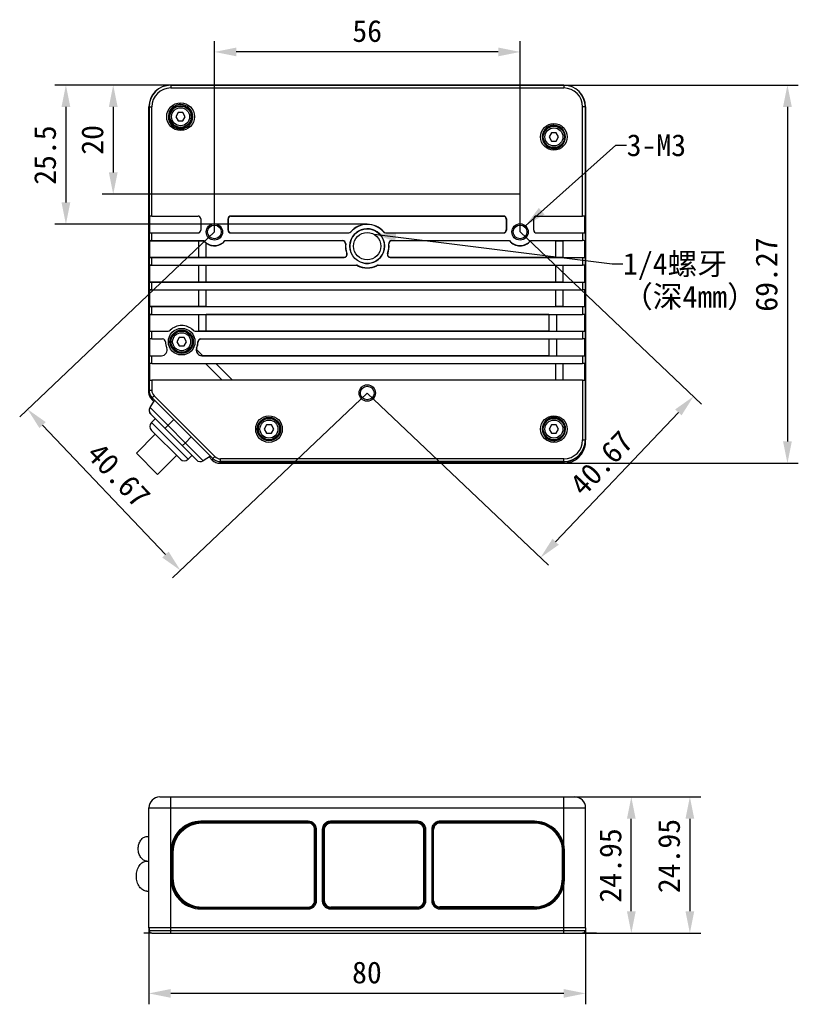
# Model space of a CAD drawing. Header units: millimetres. Extents: x 981 to 1872, y 361 to 991.
# Tile 20 of 62: x 1311 to 1454, y 687 to 868. Entities that reach past the tile are written whole.
import ezdxf

# ---------------------------------------------------------------- set-up
doc = ezdxf.new("R2010")
doc.units = ezdxf.units.MM
doc.header["$LTSCALE"] = 46.2
doc.header["$PDMODE"] = 3
doc.header["$PDSIZE"] = 0.3
doc.layers.get('0').update_dxf_attribs({"linetype": 'CONTINUOUS'})
doc.layers.get('Defpoints').update_dxf_attribs({"linetype": 'CONTINUOUS'})
doc.styles.get("Standard").update_dxf_attribs({"font": 'simfang.ttf'})
doc.dimstyles.new('DIMSTYLE_1', dxfattribs={"dimtxt": 4, "dimasz": 4, "dimexe": 2, "dimexo": 0, "dimgap": 0.5, "dimtad": 1, "dimdsep": 46, "dimtxsty": 'Standard', "dimblk": '_FILLED', "dimblk1": '_FILLED', "dimblk2": '_FILLED', "dimcen": 0.09, "dimazin": 2, "dimtp": 0.3, "dimtm": 0.3, "dimtfac": 1, "dimtofl": 0, "dimtmove": 0, "dimatfit": 3, "dimldrblk": '_FILLED', "dimfxl": 1, "dimtolj": 1, "dimarcsym": 0})
doc.dimstyles.new('DIMSTYLE_2', dxfattribs={"dimtxt": 4, "dimasz": 4, "dimexe": 2, "dimexo": 0, "dimgap": 0.5, "dimtad": 1, "dimdsep": 46, "dimtxsty": 'Standard', "dimblk": '_FILLED', "dimblk1": '_FILLED', "dimblk2": '_FILLED', "dimcen": 0.09, "dimazin": 2, "dimtp": 0.2, "dimtm": 0.2, "dimtfac": 1, "dimtofl": 0, "dimtmove": 0, "dimatfit": 3, "dimldrblk": '_FILLED', "dimfxl": 1, "dimtolj": 1, "dimarcsym": 0})
doc.dimstyles.get("Standard").update_dxf_attribs({"dimtxt": 4, "dimasz": 4, "dimexe": 2, "dimexo": 0, "dimtad": 1, "dimdsep": 46, "dimtxsty": 'Standard', "dimblk": '_FILLED', "dimblk1": '_FILLED', "dimblk2": '_FILLED', "dimcen": 0.09, "dimazin": 2, "dimtol": 1, "dimtp": 0.01, "dimtm": 0.01, "dimtfac": 1, "dimtofl": 0, "dimtmove": 0, "dimatfit": 3, "dimldrblk": '_FILLED', "dimfxl": 1, "dimtolj": 1, "dimarcsym": 0})

# ---------------------------------------------------------------- blocks, each defined once
blk = doc.blocks.new('_FILLED')
at = {"color": 0, "linetype": 'ByBlock'}
blk.add_solid([(0, 0), (-1, 0.2), (-1, -0.2)], dxfattribs=at)
blk = doc.blocks.new('*D23')
at = {"color": 0, "linetype": 'Continuous', "lineweight": -2, "transparency": 16777216}
for p, q in [((1334.77, 701.28), (1334.77, 687.25)), ((1414.77, 701.28), (1414.77, 687.25)), ((1410.77, 689.25), (1338.77, 689.25))]:
    blk.add_line(p, q, dxfattribs=at)
at = {"layer": 'Defpoints', "color": 0, "linetype": 'Continuous', "transparency": 16777216}
for p in [(1334.77, 701.28), (1414.77, 701.28), (1334.77, 689.25)]:
    blk.add_point(p, dxfattribs=at)
at = {"color": 0, "linetype": 'Continuous', "lineweight": -2, "transparency": 16777216, "xscale": 4, "yscale": 4, "zscale": 4, "rotation": 180}
blk.add_blockref('_FILLED', (1334.77, 689.25), dxfattribs=at)
at = {"color": 0, "linetype": 'Continuous', "lineweight": -2, "transparency": 16777216, "xscale": 4, "yscale": 4, "zscale": 4}
blk.add_blockref('_FILLED', (1414.77, 689.25), dxfattribs=at)
at = {"color": 0, "linetype": 'Continuous', "transparency": 16777216, "insert": (1374.71, 695.09), "char_height": 4, "attachment_point": 2, "line_spacing_factor": 0.9}
blk.add_mtext('\\A1;80', dxfattribs=at)
blk = doc.blocks.new('*D24')
at = {"color": 0, "linetype": 'Continuous', "lineweight": -2, "transparency": 16777216}
for p, q in [((1413.54, 725.23), (1425.15, 725.23)), ((1423.15, 704.28), (1423.15, 721.23)), ((1338.77, 700.28), (1425.15, 700.28))]:
    blk.add_line(p, q, dxfattribs=at)
at = {"layer": 'Defpoints', "color": 0, "linetype": 'Continuous', "transparency": 16777216}
for p in [(1413.54, 725.23), (1423.15, 725.23), (1338.77, 700.28)]:
    blk.add_point(p, dxfattribs=at)
at = {"color": 0, "linetype": 'Continuous', "lineweight": -2, "transparency": 16777216, "xscale": 4, "yscale": 4, "zscale": 4}
for p, rotation in [((1423.15, 725.23), 90), ((1423.15, 700.28), 270)]:
    blk.add_blockref('_FILLED', p, dxfattribs=dict(at, rotation=rotation))
at = {"color": 0, "linetype": 'Continuous', "transparency": 16777216, "insert": (1417.32, 712.68), "char_height": 4, "attachment_point": 2, "rotation": 90, "line_spacing_factor": 0.9}
blk.add_mtext('\\A1;24.95', dxfattribs=at)
blk = doc.blocks.new('*D25')
at = {"color": 0, "linetype": 'Continuous', "lineweight": -2, "transparency": 16777216}
for p, q in [((1412.77, 725.23), (1435.88, 725.23)), ((1433.88, 721.23), (1433.88, 704.28)), ((1343.2, 700.28), (1435.88, 700.28))]:
    blk.add_line(p, q, dxfattribs=at)
at = {"layer": 'Defpoints', "color": 0, "linetype": 'Continuous', "transparency": 16777216}
for p in [(1412.77, 725.23), (1343.2, 700.28), (1433.88, 700.28)]:
    blk.add_point(p, dxfattribs=at)
at = {"color": 0, "linetype": 'Continuous', "lineweight": -2, "transparency": 16777216, "xscale": 4, "yscale": 4, "zscale": 4}
for p, rotation in [((1433.88, 725.23), 90), ((1433.88, 700.28), 270)]:
    blk.add_blockref('_FILLED', p, dxfattribs=dict(at, rotation=rotation))
at = {"color": 0, "linetype": 'Continuous', "transparency": 16777216, "insert": (1428.05, 714.4), "char_height": 4, "attachment_point": 2, "rotation": 90, "line_spacing_factor": 0.9}
blk.add_mtext('\\A1;24.95', dxfattribs=at)
blk = doc.blocks.new('*D26')
at = {"color": 0, "linetype": 'Continuous', "lineweight": -2, "transparency": 16777216}
for p, q in [((1410.77, 855.6), (1453.75, 855.6)), ((1451.75, 851.6), (1451.75, 790.33)), ((1410.77, 786.33), (1453.75, 786.33))]:
    blk.add_line(p, q, dxfattribs=at)
at = {"layer": 'Defpoints', "color": 0, "linetype": 'Continuous', "transparency": 16777216}
for p in [(1410.77, 855.6), (1410.77, 786.33), (1451.75, 786.33)]:
    blk.add_point(p, dxfattribs=at)
at = {"color": 0, "linetype": 'Continuous', "lineweight": -2, "transparency": 16777216, "xscale": 4, "yscale": 4, "zscale": 4}
for p, rotation in [((1451.75, 855.6), 90), ((1451.75, 786.33), 270)]:
    blk.add_blockref('_FILLED', p, dxfattribs=dict(at, rotation=rotation))
at = {"color": 0, "linetype": 'Continuous', "transparency": 16777216, "insert": (1445.91, 820.89), "char_height": 4, "attachment_point": 2, "rotation": 90, "line_spacing_factor": 0.9}
blk.add_mtext('\\A1;69.27', dxfattribs=at)
blk = doc.blocks.new('*D27')
at = {"color": 0, "linetype": 'Continuous', "lineweight": -2, "transparency": 16777216}
for p, q in [((1346.77, 828.7), (1346.77, 863.66)), ((1402.77, 828.7), (1402.77, 863.66)), ((1398.77, 861.66), (1350.77, 861.66))]:
    blk.add_line(p, q, dxfattribs=at)
at = {"layer": 'Defpoints', "color": 0, "linetype": 'Continuous', "transparency": 16777216}
for p in [(1346.77, 861.66), (1346.77, 828.7), (1402.77, 828.7)]:
    blk.add_point(p, dxfattribs=at)
at = {"color": 0, "linetype": 'Continuous', "lineweight": -2, "transparency": 16777216, "xscale": 4, "yscale": 4, "zscale": 4, "rotation": 180}
blk.add_blockref('_FILLED', (1346.77, 861.66), dxfattribs=at)
at = {"color": 0, "linetype": 'Continuous', "lineweight": -2, "transparency": 16777216, "xscale": 4, "yscale": 4, "zscale": 4}
blk.add_blockref('_FILLED', (1402.77, 861.66), dxfattribs=at)
at = {"color": 0, "linetype": 'Continuous', "transparency": 16777216, "insert": (1374.76, 867.5), "char_height": 4, "attachment_point": 2, "line_spacing_factor": 0.9}
blk.add_mtext('\\A1;56', dxfattribs=at)
blk = doc.blocks.new('*D28')
at = {"color": 0, "linetype": 'Continuous', "lineweight": -2, "transparency": 16777216}
for p, q in [((1338.77, 855.6), (1326.23, 855.6)), ((1328.23, 851.6), (1328.23, 839.6)), ((1402.77, 835.6), (1326.23, 835.6))]:
    blk.add_line(p, q, dxfattribs=at)
at = {"layer": 'Defpoints', "color": 0, "linetype": 'Continuous', "transparency": 16777216}
for p in [(1338.77, 855.6), (1328.23, 835.6), (1402.77, 835.6)]:
    blk.add_point(p, dxfattribs=at)
at = {"color": 0, "linetype": 'Continuous', "lineweight": -2, "transparency": 16777216, "xscale": 4, "yscale": 4, "zscale": 4}
for p, rotation in [((1328.23, 855.6), 90), ((1328.23, 835.6), 270)]:
    blk.add_blockref('_FILLED', p, dxfattribs=dict(at, rotation=rotation))
at = {"color": 0, "linetype": 'Continuous', "transparency": 16777216, "insert": (1322.4, 845.56), "char_height": 4, "attachment_point": 2, "rotation": 90, "line_spacing_factor": 0.9}
blk.add_mtext('\\A1;20', dxfattribs=at)
blk = doc.blocks.new('*D29')
at = {"color": 0, "linetype": 'Continuous', "lineweight": -2, "transparency": 16777216}
for p, q in [((1402.77, 828.7), (1435.98, 797.18)), ((1374.77, 799.2), (1407.98, 767.68)), ((1431.77, 795.66), (1409.28, 771.96))]:
    blk.add_line(p, q, dxfattribs=at)
at = {"layer": 'Defpoints', "color": 0, "linetype": 'Continuous', "transparency": 16777216}
for p in [(1402.77, 828.7), (1374.77, 799.2), (1406.53, 769.06)]:
    blk.add_point(p, dxfattribs=at)
at = {"color": 0, "linetype": 'Continuous', "lineweight": -2, "transparency": 16777216, "xscale": 4, "yscale": 4, "zscale": 4}
for p, rotation in [((1434.53, 798.56), 46.49441554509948), ((1406.53, 769.06), 226.4944155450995)]:
    blk.add_blockref('_FILLED', p, dxfattribs=dict(at, rotation=rotation))
at = {"color": 0, "linetype": 'Continuous', "transparency": 16777216, "insert": (1416.21, 787.74), "char_height": 4, "attachment_point": 2, "rotation": 46.4944, "line_spacing_factor": 0.9}
blk.add_mtext('\\A1;40.67', dxfattribs=at)
blk = doc.blocks.new('*D30')
at = {"color": 0, "linetype": 'Continuous', "lineweight": -2, "transparency": 16777216}
for p, q in [((1346.77, 828.7), (1311.09, 794.84)), ((1374.77, 799.2), (1339.09, 765.34)), ((1315.3, 793.31), (1337.79, 769.62))]:
    blk.add_line(p, q, dxfattribs=at)
at = {"layer": 'Defpoints', "color": 0, "linetype": 'Continuous', "transparency": 16777216}
for p in [(1346.77, 828.7), (1374.77, 799.2), (1340.54, 766.72)]:
    blk.add_point(p, dxfattribs=at)
at = {"color": 0, "linetype": 'Continuous', "lineweight": -2, "transparency": 16777216, "xscale": 4, "yscale": 4, "zscale": 4}
for p, rotation in [((1312.54, 796.22), 133.5057483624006), ((1340.54, 766.72), 313.5057483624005)]:
    blk.add_blockref('_FILLED', p, dxfattribs=dict(at, rotation=rotation))
at = {"color": 0, "linetype": 'Continuous', "transparency": 16777216, "insert": (1330.69, 785.57), "char_height": 4, "attachment_point": 2, "rotation": 313.5057, "line_spacing_factor": 0.9}
blk.add_mtext('\\A1;40.67', dxfattribs=at)
blk = doc.blocks.new('*D31')
at = {"color": 0, "linetype": 'Continuous', "lineweight": -2, "transparency": 16777216}
for p, q in [((1338.77, 855.6), (1317.56, 855.6)), ((1319.56, 851.6), (1319.56, 834.1)), ((1374.77, 830.1), (1317.56, 830.1))]:
    blk.add_line(p, q, dxfattribs=at)
at = {"layer": 'Defpoints', "color": 0, "linetype": 'Continuous', "transparency": 16777216}
for p in [(1338.77, 855.6), (1319.56, 830.1), (1374.77, 830.1)]:
    blk.add_point(p, dxfattribs=at)
at = {"color": 0, "linetype": 'Continuous', "lineweight": -2, "transparency": 16777216, "xscale": 4, "yscale": 4, "zscale": 4}
for p, rotation in [((1319.56, 855.6), 90), ((1319.56, 830.1), 270)]:
    blk.add_blockref('_FILLED', p, dxfattribs=dict(at, rotation=rotation))
at = {"color": 0, "linetype": 'Continuous', "transparency": 16777216, "insert": (1313.73, 842.77), "char_height": 4, "attachment_point": 2, "rotation": 90, "line_spacing_factor": 0.9}
blk.add_mtext('\\A1;25.5', dxfattribs=at)

msp = doc.modelspace()

# ---------------------------------------------------------------- linework, layer by layer
at = {"linetype": 'Continuous'}
for p, q in [((1410.767, 855.6), (1338.767, 855.6)), ((1338.767, 855.576), (1338.767, 855.063)), ((1410.767, 855.576), (1338.767, 855.576)), ((1338.767, 855.563), (1410.767, 855.563)), ((1338.767, 855.063), (1410.767, 855.063)), ((1410.767, 855.576), (1410.767, 855.063)), ((1334.767, 799.349), (1334.767, 851.6)), ((1334.791, 851.6), (1334.791, 799.728)), ((1334.791, 851.6), (1335.304, 851.6)), ((1334.804, 799.728), (1334.804, 851.6)), ((1335.304, 831.602), (1335.304, 851.6)), ((1414.23, 831.602), (1414.23, 851.6)), ((1414.743, 851.6), (1414.23, 851.6)), ((1414.73, 851.6), (1414.73, 790.6)), ((1414.743, 851.6), (1414.743, 790.6)), ((1414.767, 790.6), (1414.767, 851.6)), ((1340.134, 850.55), (1339.701, 849.8)), ((1339.701, 849.8), (1340.134, 849.05)), ((1341, 850.55), (1340.134, 850.55)), ((1341.433, 849.8), (1341, 850.55)), ((1341, 849.05), (1341.433, 849.8)), ((1340.134, 849.05), (1341, 849.05)), ((1408.534, 846.85), (1408.101, 846.1)), ((1408.101, 846.1), (1408.534, 845.35)), ((1409.4, 846.85), (1408.534, 846.85)), ((1409.833, 846.1), (1409.4, 846.85)), ((1409.4, 845.35), (1409.833, 846.1)), ((1408.534, 845.35), (1409.4, 845.35)), ((1334.947, 828.527), (1334.947, 831.598)), ((1335.304, 831.602), (1343.767, 831.602)), ((1349.806, 831.563), (1349.767, 831.602)), ((1349.767, 831.602), (1399.767, 831.602)), ((1399.728, 831.563), (1349.806, 831.563)), ((1399.767, 831.602), (1399.728, 831.563)), ((1405.767, 831.602), (1414.23, 831.602)), ((1414.587, 831.598), (1414.587, 828.527)), ((1344.263, 831.098), (1344.267, 831.102)), ((1344.263, 831.098), (1344.263, 829.027)), ((1344.267, 831.102), (1344.267, 829.023)), ((1349.267, 829.023), (1349.267, 831.102)), ((1349.306, 831.063), (1349.267, 831.102)), ((1349.306, 831.063), (1349.306, 829.063)), ((1400.267, 831.102), (1400.228, 831.063)), ((1400.228, 831.063), (1400.228, 829.063)), ((1400.267, 831.102), (1400.267, 829.023)), ((1405.267, 829.023), (1405.267, 831.102)), ((1335.304, 827.102), (1335.304, 828.524)), ((1335.304, 828.524), (1343.767, 828.524)), ((1344.263, 829.027), (1344.267, 829.023)), ((1349.267, 829.023), (1349.306, 829.063)), ((1349.767, 828.524), (1349.806, 828.563)), ((1349.767, 828.524), (1371.378, 828.524)), ((1349.806, 828.563), (1371.378, 828.563)), ((1371.378, 828.524), (1371.378, 828.563)), ((1371.784, 828.708), (1371.754, 828.734)), ((1377.78, 828.734), (1377.75, 828.708)), ((1378.156, 828.563), (1378.156, 828.524)), ((1378.156, 828.563), (1399.728, 828.563)), ((1378.156, 828.524), (1399.767, 828.524)), ((1399.728, 828.563), (1399.767, 828.524)), ((1400.228, 829.063), (1400.267, 829.023)), ((1405.767, 828.524), (1414.23, 828.524)), ((1414.23, 828.524), (1414.23, 827.102)), ((1334.947, 824.027), (1334.947, 827.098)), ((1334.947, 827.098), (1343.917, 827.098)), ((1335.304, 827.102), (1344.844, 827.102)), ((1343.917, 824.027), (1343.917, 827.098)), ((1343.917, 827.098), (1344.831, 827.074)), ((1345.267, 824.063), (1345.267, 826.651)), ((1348.69, 827.102), (1370.291, 827.102)), ((1370.291, 827.063), (1348.708, 827.063)), ((1370.291, 827.102), (1370.291, 827.063)), ((1370.827, 826.508), (1370.788, 826.512)), ((1378.746, 826.512), (1378.707, 826.508)), ((1379.243, 827.063), (1379.243, 827.102)), ((1379.243, 827.102), (1400.844, 827.102)), ((1400.826, 827.063), (1379.243, 827.063)), ((1404.69, 827.102), (1414.23, 827.102)), ((1409.267, 827.063), (1404.708, 827.063)), ((1409.267, 827.063), (1410.617, 827.098)), ((1409.267, 827.063), (1409.267, 824.063)), ((1410.617, 827.098), (1410.617, 824.027)), ((1414.587, 827.098), (1414.587, 824.027)), ((1345.267, 824.063), (1343.917, 824.027)), ((1345.267, 824.063), (1370.539, 824.063)), ((1370.539, 824.063), (1370.539, 824.024)), ((1371.009, 824.734), (1371.045, 824.747)), ((1378.489, 824.747), (1378.526, 824.734)), ((1378.995, 824.024), (1378.995, 824.063)), ((1378.995, 824.063), (1409.267, 824.063)), ((1410.617, 824.027), (1409.267, 824.063)), ((1343.917, 824.027), (1334.947, 824.027)), ((1334.947, 819.527), (1334.947, 822.598)), ((1334.947, 822.598), (1343.917, 822.598)), ((1335.304, 822.602), (1335.304, 824.024)), ((1335.304, 824.024), (1370.539, 824.024)), ((1335.304, 822.602), (1372.785, 822.602)), ((1343.917, 819.527), (1343.917, 822.598)), ((1343.917, 822.598), (1345.267, 822.563)), ((1345.267, 819.563), (1345.267, 822.563)), ((1372.785, 822.563), (1345.267, 822.563)), ((1372.785, 822.602), (1372.785, 822.563)), ((1373.022, 822.547), (1373.005, 822.512)), ((1376.529, 822.512), (1376.512, 822.547)), ((1376.749, 822.563), (1376.749, 822.602)), ((1376.749, 822.602), (1414.23, 822.602)), ((1409.267, 822.563), (1376.749, 822.563)), ((1378.995, 824.024), (1414.23, 824.024)), ((1409.267, 822.563), (1410.617, 822.598)), ((1409.267, 822.563), (1409.267, 819.563)), ((1410.617, 822.598), (1410.617, 819.527)), ((1414.23, 824.024), (1414.23, 822.602)), ((1414.587, 822.598), (1414.587, 819.527)), ((1343.917, 819.527), (1334.947, 819.527)), ((1335.304, 818.102), (1335.304, 819.524)), ((1335.304, 819.524), (1414.23, 819.524)), ((1345.267, 819.563), (1343.917, 819.527)), ((1345.267, 819.563), (1409.267, 819.563)), ((1410.617, 819.527), (1409.267, 819.563)), ((1414.23, 819.524), (1414.23, 818.102)), ((1334.947, 815.027), (1334.947, 818.098)), ((1334.947, 818.098), (1343.917, 818.098)), ((1335.304, 818.102), (1414.23, 818.102)), ((1343.917, 815.027), (1343.917, 818.098)), ((1343.917, 818.098), (1345.267, 818.063)), ((1345.267, 815.063), (1345.267, 818.063)), ((1409.267, 818.063), (1345.267, 818.063)), ((1409.267, 818.063), (1410.617, 818.098)), ((1409.267, 818.063), (1409.267, 815.063)), ((1410.617, 818.098), (1410.617, 815.027)), ((1414.587, 818.098), (1414.587, 815.027)), ((1343.917, 815.027), (1334.947, 815.027)), ((1335.304, 813.602), (1335.304, 815.024)), ((1335.304, 815.024), (1414.23, 815.024)), ((1345.267, 815.063), (1343.917, 815.027)), ((1345.267, 815.063), (1409.267, 815.063)), ((1410.617, 815.027), (1409.267, 815.063)), ((1414.23, 815.024), (1414.23, 813.602)), ((1334.947, 810.527), (1334.947, 813.598)), ((1334.947, 813.598), (1343.917, 813.598)), ((1335.304, 813.602), (1414.23, 813.602)), ((1343.917, 810.527), (1343.917, 813.598)), ((1343.917, 813.598), (1345.267, 813.563)), ((1345.267, 810.563), (1345.267, 813.563)), ((1408.067, 813.563), (1345.267, 813.563)), ((1408.067, 813.563), (1409.417, 813.598)), ((1408.067, 813.563), (1408.067, 810.563)), ((1409.417, 813.598), (1409.417, 810.527)), ((1414.587, 813.598), (1414.587, 810.527)), ((1335.304, 809.102), (1335.304, 810.524)), ((1335.304, 810.524), (1338.28, 810.524)), ((1343.254, 810.524), (1414.23, 810.524)), ((1345.267, 810.563), (1343.917, 810.527)), ((1345.267, 810.563), (1408.067, 810.563)), ((1408.067, 810.563), (1409.417, 810.527)), ((1414.23, 810.524), (1414.23, 809.102)), ((1334.947, 806.027), (1334.947, 809.098)), ((1335.304, 809.102), (1337.267, 809.102)), ((1337.806, 808.569), (1337.803, 808.568)), ((1340.334, 809.35), (1339.901, 808.6)), ((1339.901, 808.6), (1340.334, 807.85)), ((1341.2, 809.35), (1340.334, 809.35)), ((1340.334, 807.85), (1341.2, 807.85)), ((1341.633, 808.6), (1341.2, 809.35)), ((1341.2, 807.85), (1341.633, 808.6)), ((1343.767, 808.568), (1343.728, 808.569)), ((1344.267, 809.063), (1344.267, 809.102)), ((1344.267, 809.102), (1414.23, 809.102)), ((1408.067, 809.063), (1344.267, 809.063)), ((1408.067, 809.063), (1409.417, 809.098)), ((1408.067, 809.063), (1408.067, 806.063)), ((1409.417, 809.098), (1409.417, 806.027)), ((1414.587, 809.098), (1414.587, 806.027)), ((1335.304, 804.602), (1335.304, 806.024)), ((1335.304, 806.024), (1337.074, 806.024)), ((1343.466, 807.172), (1344.575, 806.063)), ((1343.5, 807.462), (1343.537, 807.447)), ((1344.575, 806.063), (1344.46, 806.061)), ((1344.46, 806.024), (1344.46, 806.061)), ((1344.46, 806.024), (1414.23, 806.024)), ((1344.575, 806.063), (1408.067, 806.063)), ((1408.067, 806.063), (1409.417, 806.027)), ((1414.23, 806.024), (1414.23, 804.602)), ((1334.947, 801.527), (1334.947, 804.598)), ((1335.304, 804.602), (1414.23, 804.602)), ((1348.201, 801.527), (1345.13, 804.598)), ((1345.13, 804.598), (1347.075, 804.563)), ((1350.075, 801.563), (1347.075, 804.563)), ((1409.267, 804.563), (1347.075, 804.563)), ((1409.267, 804.563), (1410.617, 804.598)), ((1409.267, 804.563), (1409.267, 801.563)), ((1410.617, 804.598), (1410.617, 801.527)), ((1414.587, 804.598), (1414.587, 801.527)), ((1335.304, 801.524), (1335.304, 799.728)), ((1414.23, 801.524), (1335.304, 801.524)), ((1350.075, 801.563), (1348.201, 801.527)), ((1409.267, 801.563), (1350.075, 801.563)), ((1410.617, 801.527), (1409.267, 801.563)), ((1414.23, 801.524), (1414.23, 790.6)), ((1334.791, 799.728), (1335.304, 799.728)), ((1334.97, 796.565), (1335.809, 797.858)), ((1334.975, 796.56), (1335.814, 797.853)), ((1335.353, 797.935), (1335.353, 798.314)), ((1346.481, 787.186), (1335.353, 798.314)), ((1335.353, 797.935), (1335.353, 797.935)), ((1335.353, 797.935), (1335.665, 797.623)), ((1335.37, 798.331), (1335.733, 798.694)), ((1335.37, 798.331), (1346.498, 787.203)), ((1346.508, 787.212), (1335.379, 798.34)), ((1335.733, 798.694), (1346.861, 787.565)), ((1334.975, 796.56), (1334.97, 796.565)), ((1344.729, 786.805), (1334.975, 796.56)), ((1343.478, 786.937), (1335.106, 795.308)), ((1335.932, 794.482), (1335.225, 793.775)), ((1341.942, 787.058), (1335.225, 793.775)), ((1338.264, 793.271), (1339.33, 794.337)), ((1332.467, 788.189), (1335.932, 791.654)), ((1340.528, 787.058), (1335.225, 792.361)), ((1337.703, 792.711), (1338.264, 793.271)), ((1356.334, 793.35), (1355.901, 792.6)), ((1355.901, 792.6), (1356.334, 791.85)), ((1357.2, 793.35), (1356.334, 793.35)), ((1356.334, 791.85), (1357.2, 791.85)), ((1357.633, 792.6), (1357.2, 793.35)), ((1357.2, 791.85), (1357.633, 792.6)), ((1408.534, 793.35), (1408.101, 792.6)), ((1408.101, 792.6), (1408.534, 791.85)), ((1409.4, 793.35), (1408.534, 793.35)), ((1408.534, 791.85), (1409.4, 791.85)), ((1409.833, 792.6), (1409.4, 793.35)), ((1409.4, 791.85), (1409.833, 792.6)), ((1340.885, 789.529), (1341.446, 790.089)), ((1341.446, 790.089), (1342.512, 791.155)), ((1414.23, 790.6), (1414.743, 790.6)), ((1336.356, 784.3), (1332.467, 788.189)), ((1336.356, 784.3), (1339.821, 787.765)), ((1342.649, 787.765), (1341.942, 787.058)), ((1346.022, 787.645), (1344.729, 786.805)), ((1345.792, 787.495), (1346.37, 786.918)), ((1346.37, 786.918), (1346.481, 787.186)), ((1346.37, 786.918), (1346.37, 786.918)), ((1346.498, 787.203), (1346.861, 787.565)), ((1347.784, 786.332), (1347.895, 786.6)), ((1347.784, 786.332), (1347.784, 786.332)), ((1347.784, 786.332), (1410.767, 786.332)), ((1347.895, 786.624), (1347.895, 787.137)), ((1410.767, 787.137), (1347.895, 787.137)), ((1410.767, 786.637), (1347.895, 786.637)), ((1347.895, 786.624), (1410.767, 786.624)), ((1347.895, 786.6), (1410.767, 786.6)), ((1377.536, 786.558), (1377.536, 786.362)), ((1378.636, 786.349), (1378.636, 786.571)), ((1406.636, 786.571), (1378.636, 786.571)), ((1378.636, 786.349), (1406.636, 786.349)), ((1406.636, 786.349), (1406.636, 786.571)), ((1407.736, 786.362), (1407.736, 786.558)), ((1410.767, 786.624), (1410.767, 787.137)), ((1410.767, 786.6), (1410.767, 786.332)), ((1336.767, 725.231), (1412.767, 725.231)), ((1338.767, 700.281), (1338.767, 725.231)), ((1410.767, 716.474), (1410.767, 725.231)), ((1334.767, 701.281), (1334.767, 723.231)), ((1334.767, 723.231), (1414.767, 723.231)), ((1414.767, 701.281), (1414.767, 723.231)), ((1363.97, 720.766), (1344.29, 720.763)), ((1344.29, 720.563), (1344.29, 720.763)), ((1363.971, 720.566), (1344.29, 720.563)), ((1344.29, 720.563), (1344.334, 720.519)), ((1363.926, 720.521), (1344.334, 720.519)), ((1363.976, 720.421), (1344.478, 720.419)), ((1363.971, 720.566), (1363.926, 720.521)), ((1363.971, 720.566), (1363.97, 720.766)), ((1384.01, 720.768), (1368.03, 720.766)), ((1368.03, 720.566), (1368.03, 720.766)), ((1384.01, 720.568), (1368.03, 720.566)), ((1368.03, 720.566), (1368.075, 720.522)), ((1383.965, 720.423), (1368.073, 720.421)), ((1383.965, 720.524), (1368.075, 720.522)), ((1384.01, 720.568), (1383.965, 720.524)), ((1384.01, 720.568), (1384.01, 720.768)), ((1405.354, 720.426), (1388.072, 720.424)), ((1405.401, 720.771), (1388.077, 720.769)), ((1388.077, 720.569), (1388.077, 720.769)), ((1405.401, 720.571), (1388.077, 720.569)), ((1388.077, 720.569), (1388.122, 720.524)), ((1405.356, 720.526), (1388.122, 720.524)), ((1405.356, 720.526), (1405.401, 720.571)), ((1405.401, 720.571), (1405.401, 720.771)), ((1334.409, 717.981), (1334.767, 717.981)), ((1365.125, 706.219), (1365.125, 719.271)), ((1365.27, 719.266), (1365.226, 719.222)), ((1365.226, 706.268), (1365.226, 719.222)), ((1365.27, 706.224), (1365.27, 719.266)), ((1365.27, 719.266), (1365.47, 719.266)), ((1365.47, 706.224), (1365.47, 719.266)), ((1366.531, 719.267), (1366.531, 706.224)), ((1366.731, 719.267), (1366.531, 719.267)), ((1366.731, 719.267), (1366.731, 706.224)), ((1366.731, 719.267), (1366.775, 719.222)), ((1366.775, 719.222), (1366.775, 706.269)), ((1366.874, 719.221), (1366.875, 706.269)), ((1385.166, 706.272), (1385.165, 719.223)), ((1385.31, 719.269), (1385.265, 719.224)), ((1385.267, 706.271), (1385.265, 719.224)), ((1385.311, 706.226), (1385.31, 719.269)), ((1385.31, 719.269), (1385.51, 719.269)), ((1385.511, 706.226), (1385.51, 719.269)), ((1386.578, 719.269), (1386.578, 706.229)), ((1386.778, 719.269), (1386.578, 719.269)), ((1386.778, 719.269), (1386.778, 706.229)), ((1386.778, 719.269), (1386.822, 719.225)), ((1386.822, 706.274), (1386.822, 719.225)), ((1386.922, 706.224), (1386.922, 719.274)), ((1410.572, 716.431), (1410.767, 716.474)), ((1338.792, 715.265), (1338.792, 710.22)), ((1338.992, 715.265), (1338.792, 715.265)), ((1338.992, 715.265), (1338.992, 710.22)), ((1338.992, 715.265), (1339.037, 715.221)), ((1339.037, 715.221), (1339.037, 710.265)), ((1339.179, 715.119), (1339.179, 710.367)), ((1410.555, 710.275), (1410.555, 715.226)), ((1410.655, 715.228), (1410.7, 715.273)), ((1410.655, 715.228), (1410.655, 710.273)), ((1410.7, 715.273), (1410.907, 715.273)), ((1410.7, 710.228), (1410.7, 715.273)), ((1410.907, 710.228), (1410.907, 715.273)), ((1334.41, 713.481), (1334.767, 713.481)), ((1338.992, 710.22), (1338.792, 710.22)), ((1338.992, 710.22), (1339.037, 710.265)), ((1410.572, 709.07), (1410.767, 709.026)), ((1410.7, 710.228), (1410.655, 710.273)), ((1410.7, 710.228), (1410.907, 710.228)), ((1410.767, 700.281), (1410.767, 709.026)), ((1334.412, 707.981), (1334.767, 707.981)), ((1344.48, 705.067), (1363.976, 705.069)), ((1365.27, 706.224), (1365.226, 706.268)), ((1365.27, 706.224), (1365.47, 706.224)), ((1366.731, 706.224), (1366.531, 706.224)), ((1366.731, 706.224), (1366.775, 706.269)), ((1383.967, 705.071), (1368.075, 705.07)), ((1385.311, 706.226), (1385.267, 706.271)), ((1385.311, 706.226), (1385.511, 706.226)), ((1386.778, 706.229), (1386.578, 706.229)), ((1386.778, 706.229), (1386.822, 706.274)), ((1405.355, 705.075), (1388.072, 705.075)), ((1344.291, 704.922), (1344.336, 704.966)), ((1344.291, 704.922), (1363.971, 704.924)), ((1344.291, 704.922), (1344.291, 704.722)), ((1344.291, 704.722), (1363.971, 704.724)), ((1363.926, 704.969), (1344.336, 704.966)), ((1363.971, 704.924), (1363.926, 704.969)), ((1363.971, 704.924), (1363.971, 704.724)), ((1368.03, 704.925), (1368.075, 704.969)), ((1368.03, 704.925), (1384.012, 704.927)), ((1368.03, 704.925), (1368.03, 704.725)), ((1368.03, 704.725), (1384.012, 704.727)), ((1383.967, 704.971), (1368.075, 704.969)), ((1384.012, 704.927), (1383.967, 704.971)), ((1384.012, 704.927), (1384.012, 704.727)), ((1388.077, 704.93), (1388.122, 704.974)), ((1388.077, 704.93), (1388.077, 704.73)), ((1388.077, 704.93), (1405.402, 704.93)), ((1388.077, 704.73), (1405.402, 704.73)), ((1405.357, 704.974), (1388.122, 704.974)), ((1405.357, 704.974), (1405.402, 704.93)), ((1405.402, 704.93), (1405.402, 704.73)), ((1335.304, 700.281), (1333.829, 700.281)), ((1414.767, 701.281), (1334.767, 701.281)), ((1334.791, 701.281), (1334.804, 700.768)), ((1334.804, 700.768), (1414.73, 700.768)), ((1335.304, 700.281), (1414.23, 700.281)), ((1416.777, 700.281), (1414.23, 700.281)), ((1414.743, 701.281), (1414.73, 700.768))]:
    msp.add_line(p, q, dxfattribs=at)
msp.add_lwpolyline([(1410.767, 786.332), (1411.468, 786.394), (1412.39, 786.676), (1413.222, 787.174), (1413.911, 787.859), (1414.147, 788.192)], dxfattribs=at)
for centre, radius in [((1340.567, 849.8), 2.542), ((1340.567, 849.8), 2.05), ((1340.567, 849.8), 2), ((1340.567, 849.8), 1.95), ((1340.567, 849.8), 1.65), ((1408.967, 846.1), 2.437), ((1408.967, 846.1), 2.05), ((1408.967, 846.1), 1.95), ((1408.967, 846.1), 1.65), ((1346.767, 828.7), 1.5), ((1346.767, 828.7), 1.25), ((1402.767, 828.7), 1.5), ((1402.767, 828.7), 1.25), ((1374.767, 826.103), 3.18), ((1374.767, 826.103), 2.5), ((1340.767, 808.6), 2.437), ((1340.767, 808.6), 2.138), ((1340.767, 808.6), 2.05), ((1340.767, 808.6), 1.95), ((1340.767, 808.6), 1.65), ((1374.767, 799.2), 1.5), ((1374.767, 799.2), 1.25), ((1356.767, 792.6), 2.437), ((1356.767, 792.6), 2.138), ((1356.767, 792.6), 2.05), ((1356.767, 792.6), 1.95), ((1356.767, 792.6), 1.65), ((1408.967, 792.6), 2.437), ((1408.967, 792.6), 2.05), ((1408.967, 792.6), 1.95), ((1408.967, 792.6), 1.65)]:
    msp.add_circle(centre, radius, dxfattribs=at)
for centre, radius, start, end in [((1338.767, 851.6), 4, 90, 180), ((1338.767, 851.6), 3.976, 90.0001, 179.9999), ((1338.767, 851.6), 3.963, 90, 180), ((1338.767, 851.6), 3.463, 90, 180), ((1410.767, 851.6), 4, 0, 90), ((1410.767, 851.6), 3.976, 0.0001, 89.9999), ((1410.767, 851.6), 3.963, 0, 90), ((1410.767, 851.6), 3.463, 0, 90), ((1340.567, 849.8), 2.242, 141.96682, 186.64101), ((1340.567, 849.8), 2.242, 270, 90), ((1408.967, 846.1), 2.138, 270, 90), ((1408.967, 846.1), 2.138, 166.94423, 210.39057), ((1374.767, 826.103), 4, 41.13351, 138.86649), ((1374.767, 826.103), 3.961, 41.13351, 138.86649), ((1371.378, 829.063), 0.5, 270, 318.86649), ((1371.378, 829.063), 0.539, 270, 318.86649), ((1374.767, 826.103), 3.175, 255, 195), ((1378.156, 829.063), 0.539, 221.13351, 270), ((1378.156, 829.063), 0.5, 221.13351, 270), ((1346.767, 828.7), 2.5, 219.72932, 320.27068), ((1346.767, 828.7), 2.539, 233.7942, 319.85359), ((1337.907, 822.043), 11.91, 24.92639, 25.13493), ((1370.291, 826.563), 0.539, 354.13066, 90), ((1370.291, 826.563), 0.5, 354.13066, 90), ((1374.767, 826.103), 4, 174.13066, 200.01), ((1374.767, 826.103), 3.961, 174.13066, 200.01), ((1374.767, 826.103), 3.961, 339.99, 5.86934), ((1374.767, 826.103), 4, 339.99, 5.86934), ((1379.243, 826.563), 0.539, 90, 185.86934), ((1379.243, 826.563), 0.5, 90, 185.86934), ((1411.627, 822.043), 11.91, 154.86507, 155.07361), ((1402.767, 828.7), 2.539, 220.14641, 319.85359), ((1402.767, 828.7), 2.5, 219.72932, 320.27068), ((1393.908, 822.043), 11.91, 24.92639, 25.13493), ((1370.539, 824.563), 0.539, 270, 20.01), ((1370.539, 824.563), 0.5, 270, 20.01), ((1378.995, 824.563), 0.539, 159.99, 270), ((1378.995, 824.563), 0.5, 159.99, 270), ((1372.785, 822.063), 0.539, 63.86253, 90), ((1372.785, 822.063), 0.5, 63.86253, 90), ((1374.767, 826.103), 4, 243.86253, 296.13747), ((1374.767, 826.103), 3.961, 243.86253, 296.13747), ((1376.749, 822.063), 0.539, 90, 116.13747), ((1376.749, 822.063), 0.5, 90, 116.13747), ((1340.767, 808.6), 2.961, 44.72396, 135.27604), ((1338.28, 811.063), 0.539, 270, 315.27604), ((1343.254, 811.063), 0.539, 224.72396, 270), ((1337.267, 808.563), 0.539, 0.60699, 90), ((1340.767, 808.6), 2.961, 180.60699, 202.5984), ((1340.767, 808.6), 2.961, 337.4016, 359.39301), ((1340.767, 808.6), 3, 337.4016, 359.39301), ((1344.267, 808.563), 0.539, 90, 179.39301), ((1344.267, 808.563), 0.5, 90, 179.39301), ((1337.074, 807.063), 1.039, 270, 22.5984), ((1344.46, 807.063), 1.039, 157.4016, 270), ((1344.46, 807.063), 1, 157.4016, 173.75276), ((1336.767, 799.349), 2, 180, 225), ((1336.767, 799.728), 1.976, 180.00032, 224.99968), ((1336.767, 799.728), 1.963, 180, 225), ((1336.767, 799.728), 1.463, 180, 225), ((1336.77, 799.352), 2.004, 216.2692, 224.98854), ((1335.808, 796.02), 1, 147, 225), ((1335.813, 796.015), 1, 147, 225), ((1335.932, 793.068), 1, 135, 225), ((1408.967, 792.6), 2.138, 90, 270), ((1408.967, 792.6), 2.138, 311.43064, 0.00014), ((1410.767, 790.6), 3.976, 270.0001, 359.9999), ((1410.767, 790.6), 3.963, 270, 0), ((1410.767, 790.6), 3.463, 270, 0), ((1341.235, 787.765), 1, 225, 315), ((1344.185, 787.644), 1, 225, 303), ((1347.784, 788.332), 2, 225.00177, 269.99823), ((1347.895, 788.6), 1.976, 225.00032, 269.99968), ((1347.895, 788.6), 1.963, 225, 270), ((1347.895, 788.6), 1.463, 225, 270), ((1336.767, 723.231), 2, 90, 180), ((1412.767, 723.231), 2, 0, 90), ((1344.479, 715.119), 5.3, 90.00695, 180), ((1363.976, 719.272), 1.149, 359.99188, 90.01508), ((1368.074, 719.221), 1.2, 90.00695, 180.00695), ((1383.965, 719.223), 1.2, 0.00695, 90.00695), ((1388.072, 719.274), 1.149, 89.99884, 180.00812), ((1405.355, 715.226), 5.2, 0, 90.00695), ((1405.383, 715.271), 5.317, 0.01379, 12.59441), ((1405.65, 715.27), 5.257, 0.02685, 13.24246), ((1344.479, 710.367), 5.3, 180, 270.00695), ((1405.355, 710.275), 5.2, 270, 0), ((1405.4, 710.227), 5.3, 347.38523, 0.00657), ((1405.666, 710.229), 5.241, 346.73724, 359.99345), ((1363.976, 706.218), 1.149, 269.99884, 0.00812), ((1368.075, 706.27), 1.2, 180.00695, 270.00695), ((1383.966, 706.271), 1.2, 270.00695, 0.00695), ((1388.072, 706.224), 1.149, 179.99188, 270.00812), ((1335.304, 700.781), 0.5, 181.5, 270), ((1414.23, 700.781), 0.5, 270, 358.5)]:
    msp.add_arc(centre, radius, start, end, dxfattribs=at)
for centre, major_axis, ratio, start_param, end_param in [((1335.304, 831.589), (0.5, 0), 0.0261859, 1.5707963, 2.3661952), ((1343.763, 831.098), (0.354, 0.354), 0.999315, -0.7850555, 0.7850555), ((1343.767, 831.102), (0.354, 0.354), 0.999315, -0.7850555, 0.7850555), ((1349.767, 831.102), (-0.354, 0.354), 0.999315, -0.7850555, 0.7850555), ((1349.806, 831.063), (-0.354, 0.354), 0.999315, -0.7850555, 0.7850555), ((1399.728, 831.063), (-0.354, -0.354), 0.999315, 2.3565371, 3.9266482), ((1399.767, 831.102), (0.354, 0.354), 0.999315, -0.7850555, 0.7850555), ((1405.767, 831.102), (-0.354, 0.354), 0.999315, -0.7850555, 0.7850555), ((1414.23, 831.589), (0.5, 0), 0.0261859, 0.7753975, 1.5707963), ((1335.304, 828.537), (0.5, 0), 0.0261859, -2.3661952, -1.5707963), ((1343.763, 829.028), (0.354, -0.354), 0.999315, -0.7850555, 0.7850555), ((1343.767, 829.024), (-0.354, 0.354), 0.999315, -3.9266482, -2.3565371), ((1349.767, 829.024), (0.354, 0.354), 0.999315, -3.9266482, -2.3565371), ((1349.806, 829.063), (0.354, 0.354), 0.999315, 2.3565371, 3.9266482), ((1399.728, 829.063), (0.354, -0.354), 0.999315, -0.7850555, 0.7850555), ((1399.767, 829.024), (-0.354, 0.354), 0.999315, -3.9266482, -2.3565371), ((1405.767, 829.024), (0.354, 0.354), 0.999315, -3.9266482, -2.3565371), ((1414.23, 828.537), (0.5, 0), 0.0261859, -1.5707963, -0.7753975), ((1335.304, 827.089), (0.5, 0), 0.0261859, 1.5707963, 2.3661952), ((1346.835, 828.7), (2.58, 0), 0.9996571, -2.4596782, -2.2236768), ((1414.23, 827.089), (0.5, 0), 0.0261859, 0.7753975, 1.5707963), ((1335.304, 824.037), (0.5, 0), 0.0261859, -2.3661952, -1.5707963), ((1335.304, 822.589), (0.5, 0), 0.0261859, 1.5707963, 2.3661952), ((1414.23, 824.037), (0.5, 0), 0.0261859, -1.5707963, -0.7753975), ((1414.23, 822.589), (0.5, 0), 0.0261859, 0.7753975, 1.5707963), ((1335.304, 819.537), (0.5, 0), 0.0261859, -2.3661952, -1.5707963), ((1414.23, 819.537), (0.5, 0), 0.0261859, -1.5707963, -0.7753975), ((1335.304, 818.089), (0.5, 0), 0.0261859, 1.5707963, 2.3661952), ((1414.23, 818.089), (0.5, 0), 0.0261859, 0.7753975, 1.5707963), ((1335.304, 815.037), (0.5, 0), 0.0261859, -2.3661952, -1.5707963), ((1414.23, 815.037), (0.5, 0), 0.0261859, -1.5707963, -0.7753975), ((1335.304, 813.589), (0.5, 0), 0.0261859, 1.5707963, 2.3661952), ((1414.23, 813.589), (0.5, 0), 0.0261859, 0.7753975, 1.5707963), ((1335.304, 810.537), (0.5, 0), 0.0261859, -2.3661952, -1.5707963), ((1414.23, 810.537), (0.5, 0), 0.0261859, -1.5707963, -0.7753975), ((1335.304, 809.089), (0.5, 0), 0.0261859, 1.5707963, 2.3661952), ((1414.23, 809.089), (0.5, 0), 0.0261859, 0.7753975, 1.5707963), ((1335.304, 806.037), (0.5, 0), 0.0261859, -2.3661952, -1.5707963), ((1344.442, 807.045), (0.696, 0.696), 0.9996571, -4.0566186, -2.3375025), ((1414.23, 806.037), (0.5, 0), 0.0261859, -1.5707963, -0.7753975), ((1335.304, 804.589), (0.5, 0), 0.0261859, 1.5707963, 2.3661952), ((1414.23, 804.589), (0.5, 0), 0.0261859, 0.7753975, 1.5707963), ((1335.304, 801.537), (0.5, 0), 0.0261859, -2.3661952, -1.5707963), ((1414.23, 801.537), (0.5, 0), 0.0261859, -1.5707963, -0.7753975), ((1336.767, 799.729), (0, 2), 0.9998508, 1.5707963, 2.3562691), ((1410.767, 790.6), (0, -4), 0.9999254, 0, 1.5707963), ((1347.896, 788.6), (0.765, 1.848), 0.9999126, 2.7489245, 3.5342608), ((1378.636, 786.558), (1.1, 0), 0.0122179, 1.5707963, 3.1415927), ((1378.636, 786.362), (1.1, 0), 0.0122179, -3.1415927, -1.5707963), ((1406.636, 786.558), (1.1, 0), 0.0122179, 0, 1.5707963), ((1406.636, 786.362), (1.1, 0), 0.0122179, -1.5707963, 0), ((1344.339, 715.217), (3.75, -3.75), 0.9993151, 2.3565978, 3.9265875), ((1363.925, 719.221), (-0.92, -0.92), 0.9993149, 2.3564765, 3.9267089), ((1368.076, 719.221), (0.92, -0.92), 0.9993151, 2.3565978, 3.9265875), ((1383.965, 719.223), (-0.92, -0.92), 0.999315, 2.3565371, 3.9266482), ((1388.123, 719.224), (0.92, -0.92), 0.9993151, 2.3565978, 3.9265875), ((1405.353, 715.224), (3.75, 3.75), 0.9993149, -0.7851162, 0.7851162), ((1344.339, 710.268), (3.75, 3.75), 0.9993149, 2.3564765, 3.9267089), ((1405.353, 710.276), (-3.75, 3.75), 0.999315, 2.3565371, 3.9266482), ((1363.925, 706.269), (-0.92, 0.92), 0.9993151, 2.3565978, 3.9265875), ((1368.076, 706.27), (0.92, 0.92), 0.9993149, 2.3564765, 3.9267089), ((1383.966, 706.272), (-0.92, 0.92), 0.999315, 2.3565371, 3.9266482), ((1388.123, 706.275), (0.92, 0.92), 0.999315, 2.3565371, 3.9266482)]:
    msp.add_ellipse(centre, major_axis=major_axis, ratio=ratio, start_param=start_param, end_param=end_param, dxfattribs=at)
for points, knots in [([(1340.567, 852.042), (1340.231, 852.042), (1339.55, 851.887), (1339.008, 851.446), (1338.801, 851.181)], [0, 0, 0, 0, 0.4999754, 1, 1, 1, 1]), ([(1338.34, 849.541), (1338.371, 849.272), (1338.533, 848.741), (1339.043, 848.088), (1339.751, 847.657), (1340.297, 847.558), (1340.567, 847.558)], [0, 0, 0, 0, 0.250016, 0.5000126, 0.7500111, 1, 1, 1, 1]), ([(1408.967, 848.237), (1408.729, 848.237), (1408.249, 848.157), (1407.612, 847.805), (1407.126, 847.264), (1406.938, 846.815), (1406.885, 846.583)], [0, 0, 0, 0, 0.2499966, 0.4999879, 0.7499761, 1, 1, 1, 1]), ([(1407.123, 845.019), (1407.309, 844.702), (1407.854, 844.158), (1408.601, 843.962), (1408.967, 843.963)], [0, 0, 0, 0, 0.5000218, 1, 1, 1, 1]), ([(1335.155, 798.166), (1335.03, 798.336), (1334.834, 798.716), (1334.767, 799.139), (1334.767, 799.349)], [0, 0, 0, 0, 0.5000571, 1, 1, 1, 1]), ([(1411.105, 792.6), (1411.105, 792.878), (1410.993, 793.44), (1410.518, 794.151), (1409.807, 794.626), (1409.245, 794.737), (1408.967, 794.737)], [0, 0, 0, 0, 0.2500181, 0.500012, 0.7500077, 1, 1, 1, 1]), ([(1408.967, 790.463), (1409.223, 790.462), (1409.74, 790.556), (1410.189, 790.828), (1410.381, 790.997)], [0, 0, 0, 0, 0.4999679, 1, 1, 1, 1]), ([(1414.147, 788.192), (1414.347, 788.509), (1414.66, 789.203), (1414.767, 789.957), (1414.767, 790.332)], [0, 0, 0, 0, 0.4998909, 1, 1, 1, 1]), ([(1410.767, 786.332), (1411.431, 786.332), (1412.781, 786.674), (1413.791, 787.631), (1414.147, 788.192)], [0, 0, 0, 0, 0.5000094, 1, 1, 1, 1]), ([(1344.29, 720.763), (1343.574, 720.763), (1342.125, 720.476), (1340.294, 719.248), (1339.076, 717.417), (1338.792, 715.975), (1338.792, 715.265)], [0, 0, 0, 0, 0.2503361, 0.5009426, 0.7519394, 1, 1, 1, 1]), ([(1344.29, 720.563), (1343.6, 720.563), (1342.204, 720.287), (1340.439, 719.103), (1339.265, 717.339), (1338.992, 715.949), (1338.992, 715.265)], [0, 0, 0, 0, 0.2503379, 0.5009426, 0.7519376, 1, 1, 1, 1]), ([(1365.47, 719.266), (1365.47, 719.462), (1365.391, 719.858), (1365.055, 720.359), (1364.554, 720.689), (1364.162, 720.766), (1363.97, 720.766)], [0, 0, 0, 0, 0.2506291, 0.5020401, 0.7547008, 1, 1, 1, 1]), ([(1365.27, 719.266), (1365.27, 719.436), (1365.202, 719.779), (1364.911, 720.213), (1364.476, 720.499), (1364.136, 720.566), (1363.971, 720.566)], [0, 0, 0, 0, 0.2506365, 0.50204, 0.7546934, 1, 1, 1, 1]), ([(1368.03, 720.766), (1367.835, 720.766), (1367.439, 720.687), (1366.937, 720.351), (1366.607, 719.85), (1366.531, 719.458), (1366.531, 719.267)], [0, 0, 0, 0, 0.2506291, 0.5020397, 0.7546997, 1, 1, 1, 1]), ([(1368.03, 720.566), (1367.861, 720.566), (1367.518, 720.498), (1367.083, 720.207), (1366.797, 719.773), (1366.731, 719.433), (1366.731, 719.267)], [0, 0, 0, 0, 0.2506365, 0.5020396, 0.7546923, 1, 1, 1, 1]), ([(1385.51, 719.269), (1385.51, 719.464), (1385.431, 719.86), (1385.094, 720.362), (1384.594, 720.692), (1384.201, 720.768), (1384.01, 720.768)], [0, 0, 0, 0, 0.2506291, 0.5020399, 0.7547003, 1, 1, 1, 1]), ([(1385.31, 719.269), (1385.31, 719.438), (1385.242, 719.781), (1384.95, 720.216), (1384.516, 720.502), (1384.176, 720.568), (1384.01, 720.568)], [0, 0, 0, 0, 0.2506365, 0.5020398, 0.7546929, 1, 1, 1, 1]), ([(1388.077, 720.769), (1387.881, 720.769), (1387.486, 720.69), (1386.984, 720.354), (1386.654, 719.853), (1386.578, 719.461), (1386.578, 719.269)], [0, 0, 0, 0, 0.2506533, 0.5020264, 0.754694, 1, 1, 1, 1]), ([(1388.077, 720.569), (1387.907, 720.569), (1387.564, 720.501), (1387.13, 720.209), (1386.844, 719.775), (1386.777, 719.435), (1386.778, 719.269)], [0, 0, 0, 0, 0.2506607, 0.5020263, 0.7546866, 1, 1, 1, 1]), ([(1410.767, 716.474), (1410.632, 717.076), (1410.154, 718.244), (1408.897, 719.654), (1407.25, 720.562), (1406.011, 720.771), (1405.401, 720.771)], [0, 0, 0, 0, 0.2503735, 0.5010592, 0.7524049, 1, 1, 1, 1]), ([(1410.572, 716.431), (1410.442, 717.011), (1409.981, 718.136), (1408.77, 719.494), (1407.183, 720.37), (1405.989, 720.571), (1405.401, 720.571)], [0, 0, 0, 0, 0.2503737, 0.5010575, 0.7524024, 1, 1, 1, 1]), ([(1334.41, 713.481), (1334.306, 713.481), (1334.092, 713.511), (1333.676, 713.693), (1333.226, 714.141), (1332.895, 714.878), (1332.778, 715.73), (1332.894, 716.582), (1333.225, 717.32), (1333.674, 717.769), (1334.09, 717.951), (1334.304, 717.981), (1334.408, 717.981)], [0, 0, 0, 0, 0.0517777, 0.1054704, 0.2228128, 0.3562308, 0.499941, 0.6436677, 0.777125, 0.8945152, 0.9481996, 1, 1, 1, 1]), ([(1334.412, 707.981), (1334.285, 707.981), (1334.023, 708.018), (1333.515, 708.24), (1332.966, 708.788), (1332.561, 709.689), (1332.419, 710.73), (1332.559, 711.77), (1332.909, 712.545), (1333.312, 713.021), (1333.651, 713.281), (1334.021, 713.444), (1334.283, 713.481), (1334.41, 713.481)], [0, 0, 0, 0, 0.0517596, 0.1053954, 0.2226738, 0.3560019, 0.4996118, 0.6432338, 0.7766015, 0.8376229, 0.8945788, 0.9482489, 1, 1, 1, 1]), ([(1338.792, 710.22), (1338.792, 709.504), (1339.079, 708.055), (1340.308, 706.224), (1342.139, 705.005), (1343.582, 704.722), (1344.291, 704.722)], [0, 0, 0, 0, 0.2503362, 0.5009428, 0.7519399, 1, 1, 1, 1]), ([(1338.992, 710.22), (1338.992, 709.53), (1339.269, 708.134), (1340.453, 706.369), (1342.217, 705.195), (1343.607, 704.922), (1344.291, 704.922)], [0, 0, 0, 0, 0.250338, 0.5009428, 0.7519381, 1, 1, 1, 1]), ([(1405.402, 704.93), (1405.996, 704.93), (1407.195, 705.134), (1408.785, 706.018), (1409.986, 707.375), (1410.444, 708.496), (1410.572, 709.07)], [0, 0, 0, 0, 0.2503135, 0.501031, 0.7522833, 1, 1, 1, 1]), ([(1405.402, 704.73), (1406.018, 704.73), (1407.262, 704.942), (1408.912, 705.859), (1410.159, 707.268), (1410.634, 708.431), (1410.767, 709.026)], [0, 0, 0, 0, 0.2503109, 0.5010293, 0.7522835, 1, 1, 1, 1]), ([(1363.971, 704.924), (1364.14, 704.924), (1364.483, 704.992), (1364.918, 705.284), (1365.204, 705.718), (1365.27, 706.058), (1365.27, 706.224)], [0, 0, 0, 0, 0.2506365, 0.5020396, 0.7546923, 1, 1, 1, 1]), ([(1363.971, 704.724), (1364.166, 704.724), (1364.562, 704.803), (1365.064, 705.139), (1365.393, 705.64), (1365.47, 706.032), (1365.47, 706.224)], [0, 0, 0, 0, 0.2506291, 0.5020397, 0.7546997, 1, 1, 1, 1]), ([(1366.531, 706.224), (1366.531, 706.029), (1366.609, 705.633), (1366.946, 705.131), (1367.447, 704.801), (1367.839, 704.725), (1368.03, 704.725)], [0, 0, 0, 0, 0.2506291, 0.5020401, 0.7547008, 1, 1, 1, 1]), ([(1366.731, 706.224), (1366.731, 706.055), (1366.799, 705.712), (1367.09, 705.277), (1367.524, 704.991), (1367.864, 704.925), (1368.03, 704.925)], [0, 0, 0, 0, 0.2506365, 0.50204, 0.7546934, 1, 1, 1, 1]), ([(1384.012, 704.927), (1384.181, 704.927), (1384.524, 704.995), (1384.959, 705.286), (1385.245, 705.72), (1385.311, 706.06), (1385.311, 706.226)], [0, 0, 0, 0, 0.2506365, 0.5020398, 0.7546929, 1, 1, 1, 1]), ([(1384.012, 704.727), (1384.207, 704.727), (1384.603, 704.805), (1385.105, 705.142), (1385.435, 705.643), (1385.511, 706.035), (1385.511, 706.226)], [0, 0, 0, 0, 0.2506291, 0.5020399, 0.7547003, 1, 1, 1, 1]), ([(1386.578, 706.229), (1386.578, 706.034), (1386.656, 705.638), (1386.993, 705.137), (1387.493, 704.807), (1387.886, 704.73), (1388.077, 704.73)], [0, 0, 0, 0, 0.2506533, 0.5020266, 0.7546945, 1, 1, 1, 1]), ([(1386.778, 706.229), (1386.777, 706.06), (1386.846, 705.717), (1387.137, 705.282), (1387.571, 704.996), (1387.911, 704.93), (1388.077, 704.93)], [0, 0, 0, 0, 0.2506607, 0.5020265, 0.7546871, 1, 1, 1, 1])]:
    msp.add_open_spline(points, degree=3, knots=knots, dxfattribs=at)
msp.add_open_spline([(1346.37, 786.918), (1346.554, 786.734), (1346.999, 786.436), (1347.524, 786.332), (1347.784, 786.332)], degree=3, dxfattribs=at)

# ---------------------------------------------------------------- texts
for s, p in [('3-M3', (1422.296, 842.586)), ('1/4螺牙', (1421.622, 820.858)), ('（深4mm）', (1421.622, 814.858))]:
    msp.add_text(s, height=4, dxfattribs=at).set_placement(p)

# ---------------------------------------------------------------- dimensions: what is measured, and where the dimension line sits
for base, p1, p2, angle, dimstyle, picture, middle in [((1346.767, 861.663), (1402.767, 828.7), (1346.767, 828.7), 180, 'DIMSTYLE_1', '*D27', (1374.755, 861.663)), ((1319.565, 830.1), (1338.767, 855.6), (1374.767, 830.1), 270, 'DIMSTYLE_2', '*D31', (1319.565, 842.768)), ((1328.231, 835.6), (1338.767, 855.6), (1402.767, 835.6), 270, 'DIMSTYLE_2', '*D28', (1328.231, 845.565)), ((1451.748, 786.332), (1410.767, 855.6), (1410.767, 786.332), 270, 'DIMSTYLE_1', '*D26', (1451.748, 820.888)), ((1340.542, 766.715), (1346.767, 828.7), (1374.767, 799.2), 313.50575, 'DIMSTYLE_1', '*D30', (1326.462, 781.55)), ((1406.525, 769.057), (1402.767, 828.7), (1374.767, 799.2), 226.49442, 'DIMSTYLE_1', '*D29', (1420.444, 783.722)), ((1423.148, 725.231), (1338.767, 700.281), (1413.535, 725.231), 90, 'DIMSTYLE_2', '*D24', (1423.148, 712.682)), ((1433.884, 700.281), (1412.767, 725.231), (1343.205, 700.281), 270, 'DIMSTYLE_1', '*D25', (1433.884, 714.404)), ((1334.767, 689.252), (1414.767, 701.281), (1334.767, 701.281), 180, 'DIMSTYLE_1', '*D23', (1374.708, 689.252))]:
    dim = msp.add_linear_dim(base=base, p1=p1, p2=p2, angle=angle, dimstyle=dimstyle, dxfattribs=at)
    dim.commit()
    dim.dimension.update_dxf_attribs({"geometry": picture, "text_midpoint": middle, "dimtype": 160})

# ---------------------------------------------------------------- leaders
for points in [[(1403.749, 829.834), (1420.296, 844.586), (1422.296, 844.586)], [(1376.017, 828.268), (1419.622, 822.858), (1421.622, 822.858)]]:
    msp.add_leader(points, dimstyle='Standard', override={"dimtad": 0}, dxfattribs=at)

doc.saveas('drawing.dxf')
